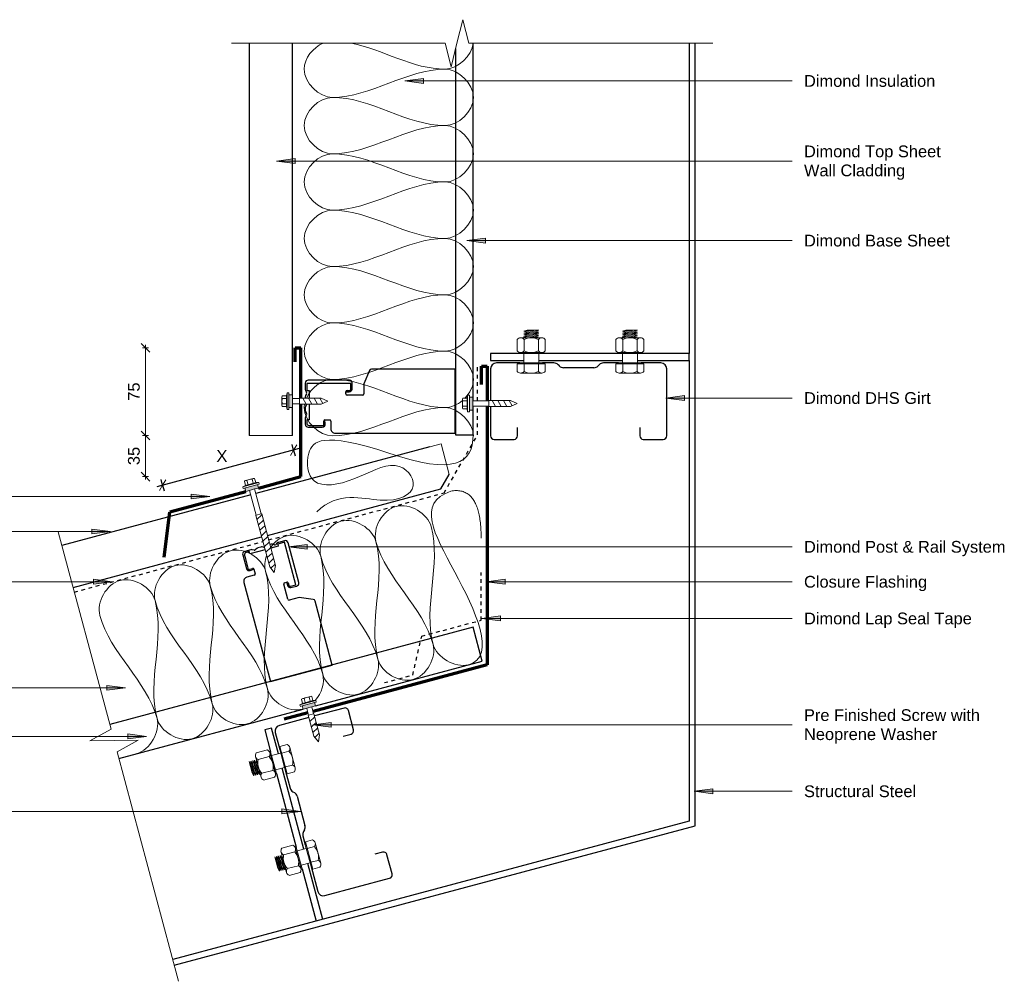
# Model space of a CAD drawing. Header units: millimetres. Extents: x -6423 to -4326, y 2410 to 5351.
# Tile 3 of 3: x -5919 to -5081, y 4527 to 5351. Entities that reach past the tile are written whole.
import ezdxf

# ---------------------------------------------------------------- set-up
doc = ezdxf.new("R2010")
doc.units = ezdxf.units.MM
doc.linetypes.add('Dash', pattern=[6.35, 3.175, -3.175])
for name, color, linetype, lineweight in [('A-ANNO-DIMS', 7, 'Continuous', 9), ('A-ANNO-DIMS-5', 7, 'Continuous', 9), ('A-DETL', 7, 'Continuous', 18), ('A-DETL-GENF', 7, 'Continuous', 9), ('A-DETL-MEDM', 7, 'Continuous', 30), ('G-ANNO-TEXT', 7, 'Continuous', 9)]:
    doc.layers.add(name, color=color, linetype=linetype, lineweight=lineweight)
doc.styles.add('Arial', font='arial.ttf', dxfattribs={"height": 10})
doc.dimstyles.new('New_ARIAL_2', dxfattribs={"dimscale": 304.8, "dimtxt": 10.202594, "dimasz": 0.024606, "dimexe": 0.008202, "dimexo": 0.0625, "dimgap": 0.00651, "dimtad": 1, "dimdec": 0, "dimzin": 0, "dimdsep": 46, "dimtxsty": 'Arial', "dimblk1": 'OBLIQUE', "dimblk2": 'OBLIQUE', "dimsah": 1, "dimcen": 0.09, "dimdle": 0.008202, "dimazin": 0, "dimtfac": 1, "dimtdec": 4, "dimtix": 1, "dimtmove": 0, "dimatfit": 3, "dimfxl": 0.008202, "dimfxlon": 1, "dimtvp": 1, "dimtolj": 1, "dimtzin": 0, "dimarcsym": 2})
doc.dimstyles.new('New_ARIAL_Red', dxfattribs={"dimscale": 304.8, "dimtxt": 10.202594, "dimasz": 0.024606, "dimexe": 0.016404, "dimexo": 0.0625, "dimgap": 0.00651, "dimtad": 3, "dimtih": 1, "dimtoh": 1, "dimdec": 0, "dimzin": 0, "dimdsep": 46, "dimtxsty": 'Arial', "dimblk1": 'OBLIQUE', "dimblk2": 'OBLIQUE', "dimsah": 1, "dimcen": 0.09, "dimdle": 0.016404, "dimazin": 0, "dimtfac": 1, "dimtdec": 4, "dimtix": 1, "dimtmove": 0, "dimatfit": 3, "dimfxl": 0.016404, "dimfxlon": 1, "dimtvp": 1, "dimtolj": 1, "dimtzin": 0, "dimlwd": 30, "dimlwe": 30, "dimarcsym": 2})

# ---------------------------------------------------------------- blocks, each defined once
blk = doc.blocks.new('Steel Structure - Steel Structure-2105762-ASC - Wall to Roof Transverse Detail')
at = {"layer": 'A-DETL-GENF', "lineweight": 30}
for p, q in [((-61.67, 6), (-84.25, 6)), ((-84.25, 6), (-84.25, 0)), ((22.33, 6), (-48.97, 6)), ((84.25, 6), (35.03, 6)), ((-84.25, 0), (-64.89, 0)), ((-45.75, 0), (19.12, 0)), ((38.26, 0), (84.25, 0))]:
    blk.add_line(p, q, dxfattribs=at)
blk = doc.blocks.new('Dimond AshGrid Post _ Rail Base - Dimond AshGrid Post _ Rail Base-2102051-ASC - Wall to Roof Transverse Detail')
at = {"layer": 'A-DETL-GENF', "lineweight": 30}
for p, q in [((148.65, 22.5), (-179.99, 22.5)), ((-179.99, 22.5), (-179.99, 7.5)), ((-179.99, 7.5), (-155.63, 7.5)), ((-151.13, 7.5), (153.3, 7.5))]:
    blk.add_line(p, q, dxfattribs=at)
blk = doc.blocks.new('Long section5 - Dimond Brownbuilt 900 wall cladding _specify thickness and coating_-2003198-ASC - Wall to Roof Transverse Detail')
at = {"layer": 'A-DETL-GENF'}
blk.add_line((0, 0), (0, 37), dxfattribs=at)
at = {"layer": 'A-DETL-MEDM'}
for p, q in [((333.91, 37), (0, 37)), ((0, 0), (23.75, 0)), ((34.75, 0), (333.91, 0))]:
    blk.add_line(p, q, dxfattribs=at)
blk = doc.blocks.new('Dimond AshGrid Post _ Rail Base 2 - Dimond AshGrid Post _ Rail Base 2-2104517-ASC - Wall to Roof Transverse Detail')
at = {"layer": 'A-DETL-GENF', "lineweight": 30}
for p, q in [((181.11, 30), (-139.12, 30)), ((181.11, 0), (181.11, 30)), ((-139.12, 0), (23.13, 0)), ((34.13, 0), (181.11, 0))]:
    blk.add_line(p, q, dxfattribs=at)
blk = doc.blocks.new('DHS_purlins_150 - Dimond hi-span steel purlin _specify size_-1974646-ASC - Wall to Roof Transverse Detail')
at = {"layer": 'A-DETL-GENF', "lineweight": 30}
for p, q in [((30.95, 0), (5, 0)), ((62, 0), (36.05, 0)), ((0, -5), (0, -19.89)), ((65, -20), (65, -3)), ((55, -23), (62, -23)), ((0, -39.04), (0, -53.93)), ((1.46, -57.46), (2.54, -58.54)), ((4, -62.07), (4, -87.93)), ((2.54, -91.46), (1.46, -92.54)), ((0, -96.07), (0, -103.9)), ((0, -123.04), (0, -145)), ((62, -127), (55, -127)), ((65, -147), (65, -130)), ((5, -150), (62, -150))]:
    blk.add_line(p, q, dxfattribs=at)
for centre, radius, start, end in [((62, -3), 3, 360, 90), ((5, -5), 5, 90, 180), ((62, -20), 3, 270, 0), ((5, -53.93), 5, 180, 225), ((-1, -62.07), 5, 0, 45), ((-1, -87.93), 5, 315, 0), ((5, -96.07), 5, 135, 180), ((62, -130), 3, 360, 90), ((5, -145), 5, 180, 270), ((62, -147), 3, 270, 0)]:
    blk.add_arc(centre, radius, start, end, dxfattribs=at)
blk = doc.blocks.new('DHS_purlins_150 - Dimond hi-span steel purlin _specify size_-V1-ASC - Wall to Roof Transverse Detail')
at = {"layer": 'A-DETL-GENF', "lineweight": 30}
for p, q in [((62, 0), (5, 0)), ((0, -5), (0, -21.82)), ((65, -20), (65, -3)), ((55, -23), (62, -23)), ((0, -40.96), (0, -53.93)), ((1.46, -57.46), (2.54, -58.54)), ((4, -62.07), (4, -87.93)), ((2.54, -91.46), (1.46, -92.54)), ((0, -96.07), (0, -105.82)), ((0, -124.97), (0, -145)), ((62, -127), (55, -127)), ((65, -147), (65, -130)), ((5, -150), (31.98, -150)), ((37.08, -150), (62, -150))]:
    blk.add_line(p, q, dxfattribs=at)
for centre, radius, start, end in [((62, -3), 3, 360, 90), ((5, -5), 5, 90, 180), ((62, -20), 3, 270, 0), ((5, -53.93), 5, 180, 225), ((-1, -62.07), 5, 0, 45), ((-1, -87.93), 5, 315, 0), ((5, -96.07), 5, 135, 180), ((62, -130), 3, 360, 90), ((5, -145), 5, 180, 270), ((62, -147), 3, 270, 0)]:
    blk.add_arc(centre, radius, start, end, dxfattribs=at)
blk = doc.blocks.new('Steel Structure - Steel Structure-2105634-ASC - Wall to Roof Transverse Detail')
at = {"layer": 'A-DETL-GENF', "lineweight": 30}
for p, q in [((-59.49, 6), (-84.52, 6)), ((-84.52, 6), (-84.52, 0)), ((24.51, 6), (-40.35, 6)), ((84.52, 6), (43.66, 6)), ((84.52, 0), (84.52, 6)), ((-84.52, 0), (-56.27, 0)), ((-43.57, 0), (27.74, 0)), ((40.44, 0), (84.52, 0))]:
    blk.add_line(p, q, dxfattribs=at)
blk = doc.blocks.new('Dimond AshGrid Post _ Rail System 2 - Dimond AshGrid Post _ Rail System 2-2105004-ASC - Wall to Roof Transverse Detail')
at = {"layer": 'A-DETL-GENF', "lineweight": 30}
for p, q in [((-22.1, 110.24), (-22.1, 98.24)), ((-16.02, 111.46), (-19.67, 111.46)), ((-14.32, 112.69), (-19.65, 112.69)), ((-16.02, 109.46), (-16.02, 111.46)), ((-2.55, 109.46), (-16.02, 109.46)), ((-11.71, 111.62), (-13.24, 112.44)), ((-9.07, 112.44), (-10.6, 111.62)), ((-5.32, 112.69), (-7.98, 112.69)), ((-2.71, 111.62), (-4.24, 112.44)), ((3.68, 112.69), (2.55, 112.69)), ((9.07, 109.46), (2.55, 109.46)), ((6.29, 111.62), (4.76, 112.44)), ((8.93, 112.44), (7.4, 111.62)), ((15.07, 111.46), (9.07, 111.46)), ((9.07, 111.46), (9.07, 109.46)), ((15.45, 112.69), (10.02, 112.69)), ((15.07, 73.96), (15.07, 111.46)), ((17.9, 75.14), (17.9, 110.24)), ((-20.77, 108.69), (-20.77, 96.97)), ((-20.77, 96.97), (-17.02, 96.97)), ((-19.4, 95.81), (-16.04, 96.16)), ((-16.02, 95.97), (-16.02, 91.96)), ((-27.22, 87.21), (-27.22, 0)), ((-17.02, 90.96), (-23.51, 90.96)), ((5.22, 63.91), (5.22, 77.16)), ((6.22, 78.16), (8.07, 78.16)), ((8, 77.64), (8, 75.39)), ((9.07, 77.16), (9.07, 75.16)), ((10.17, 73.96), (15.07, 73.96)), ((10.33, 72.94), (15.33, 72.69)), ((14.85, 62.91), (6.22, 62.91)), ((26.01, 58.18), (14.85, 62.91)), ((27.22, 4.25), (27.22, 56.33)), ((-27.22, 0), (27.22, 0)), ((27.22, 0), (27.22, 4.25))]:
    blk.add_line(p, q, dxfattribs=at)
for centre, radius, start, end in [((-19.65, 110.24), 2.45, 90, 180), ((-16.76, 108.69), 4.02, 136.41957, 180), ((-14.32, 110.24), 2.45, 63.66863, 90), ((-11.15, 112.74), 1.25, 243.66863, 296.33137), ((-7.98, 110.24), 2.45, 90, 116.33137), ((-5.32, 110.24), 2.45, 63.66863, 90), ((-2.15, 112.74), 1.25, 243.66863, 251.09502), ((3.68, 110.24), 2.45, 63.66863, 90), ((6.85, 112.74), 1.25, 243.66863, 296.33137), ((10.02, 110.24), 2.45, 90, 116.33137), ((15.45, 110.24), 2.45, 0, 90), ((-19.65, 98.24), 2.45, 180, 276), ((-17.02, 95.97), 1, 360, 90), ((-23.51, 87.25), 3.71, 90, 180.6364), ((-17.02, 91.96), 1, 270, 360), ((6.22, 77.16), 1, 90, 180), ((8.07, 77.16), 1, 360, 90), ((10.45, 75.39), 2.45, 180, 267.14), ((10.27, 75.16), 1.2, 180, 265.22289), ((15.45, 75.14), 2.45, 267.14, 0), ((6.22, 63.91), 1, 180, 270), ((25.21, 56.33), 2.01, 0, 66.57877)]:
    blk.add_arc(centre, radius, start, end, dxfattribs=at)
blk = doc.blocks.new('Long section5 - Dimond Brownbuilt 900 wall cladding _specify thickness and coating_-2003498-ASC - Wall to Roof Transverse Detail')
at = {"layer": 'A-DETL-GENF'}
for p, q in [((370, 37), (360, 37)), ((370, 10), (370, 37)), ((370, 10), (370, 37))]:
    blk.add_line(p, q, dxfattribs=at)
at = {"layer": 'A-DETL-MEDM'}
for p, q in [((202.28, 37), (35.78, 37)), ((360, 37), (206.78, 37)), ((360, 0), (370, 10)), ((35.78, 0), (201.98, 0)), ((207.08, 0), (360, 0))]:
    blk.add_line(p, q, dxfattribs=at)
blk = doc.blocks.new('Break Line_dimond - Break Line_dimond-2003085-ASC - Wall to Roof Transverse Detail')
at = {"layer": 'A-DETL-GENF'}
for p, q in [((5, 20), (0, 0)), ((10, 0), (5, 20)), ((-10, 0), (-217.9, 0)), ((-5, -20), (-10, 0)), ((0, 0), (-5, -20)), ((191.97, 0), (10, 0))]:
    blk.add_line(p, q, dxfattribs=at)
blk = doc.blocks.new('Dimond AshGrid Post _ Rail System - Dimond AshGrid Post _ Rail System-1973272-ASC - Wall to Roof Transverse Detail')
at = {"layer": 'A-DETL-GENF', "lineweight": 30}
for p, q in [((-22.1, 110.24), (-22.1, 98.24)), ((-16.02, 111.46), (-19.67, 111.46)), ((-14.32, 112.69), (-19.65, 112.69)), ((-16.02, 109.46), (-16.02, 111.46)), ((-2.55, 109.46), (-16.02, 109.46)), ((-11.71, 111.62), (-13.24, 112.44)), ((-9.07, 112.44), (-10.6, 111.62)), ((-5.32, 112.69), (-7.98, 112.69)), ((-2.71, 111.62), (-4.24, 112.44)), ((3.68, 112.69), (2.55, 112.69)), ((9.07, 109.46), (2.55, 109.46)), ((6.29, 111.62), (4.76, 112.44)), ((8.93, 112.44), (7.4, 111.62)), ((15.07, 111.46), (9.07, 111.46)), ((9.07, 111.46), (9.07, 109.46)), ((15.45, 112.69), (10.02, 112.69)), ((15.07, 73.96), (15.07, 111.46)), ((17.9, 75.14), (17.9, 110.24)), ((-20.77, 108.69), (-20.77, 96.97)), ((-20.77, 96.97), (-17.02, 96.97)), ((-19.4, 95.81), (-16.04, 96.16)), ((-16.02, 95.97), (-16.02, 91.96)), ((-27.22, 87.21), (-27.22, -15)), ((-17.02, 90.96), (-23.51, 90.96)), ((5.22, 63.91), (5.22, 77.16)), ((6.22, 78.16), (8.07, 78.16)), ((8, 77.64), (8, 75.39)), ((9.07, 77.16), (9.07, 75.16)), ((10.17, 73.96), (15.07, 73.96)), ((10.33, 72.94), (15.33, 72.69)), ((14.85, 62.91), (6.22, 62.91)), ((26.01, 58.18), (14.85, 62.91)), ((27.22, 4.25), (27.22, 56.33)), ((27.22, -15), (27.22, 4.25)), ((-27.22, -15), (27.22, -15))]:
    blk.add_line(p, q, dxfattribs=at)
for centre, radius, start, end in [((-19.65, 110.24), 2.45, 90, 180), ((-16.76, 108.69), 4.02, 136.41957, 180), ((-14.32, 110.24), 2.45, 63.66863, 90), ((-11.15, 112.74), 1.25, 243.66863, 296.33137), ((-7.98, 110.24), 2.45, 90, 116.33137), ((-5.32, 110.24), 2.45, 63.66863, 90), ((-2.15, 112.74), 1.25, 243.66863, 251.09502), ((3.68, 110.24), 2.45, 63.66863, 90), ((6.85, 112.74), 1.25, 243.66863, 296.33137), ((10.02, 110.24), 2.45, 90, 116.33137), ((15.45, 110.24), 2.45, 0, 90), ((-19.65, 98.24), 2.45, 180, 276), ((-17.02, 95.97), 1, 360, 90), ((-23.51, 87.25), 3.71, 90, 180.6364), ((-17.02, 91.96), 1, 270, 360), ((6.22, 77.16), 1, 90, 180), ((8.07, 77.16), 1, 360, 90), ((10.45, 75.39), 2.45, 180, 267.14), ((10.27, 75.16), 1.2, 180, 265.22289), ((15.45, 75.14), 2.45, 267.14, 0), ((6.22, 63.91), 1, 180, 270), ((25.21, 56.33), 2.01, 0, 66.57877)]:
    blk.add_arc(centre, radius, start, end, dxfattribs=at)
blk = doc.blocks.new('Break Line_dimond - Break Line_dimond-2105724-ASC - Wall to Roof Transverse Detail')
at = {"layer": 'A-DETL-GENF'}
for p, q in [((5, 20), (0, 0)), ((10, 0), (5, 20)), ((-10, 0), (-183.85, 0)), ((-5, -20), (-10, 0)), ((0, 0), (-5, -20)), ((212.1, 0), (10, 0))]:
    blk.add_line(p, q, dxfattribs=at)
blk = doc.blocks.new('Detail-Screws-12Gx45mmTek screw-Generic - Prefinished screw with neoprene washer-2083313-ASC - Wall to Roof Transverse Detail')
at = {"layer": 'A-DETL-GENF'}
blk.add_hatch(color=256, dxfattribs=at).paths.add_polyline_path([(-5.5, 0), (5.5, 0), (5.5, 3), (-5.5, 3), (-5.5, 1.27)])
for p, q in [((-4.5, 8.68), (-4.5, 5)), ((-4.5, 5), (-4.5, 8.68)), ((3.37, 9), (-3.38, 9)), ((-3.38, 9), (3.37, 9)), ((-2.25, 5), (-2.25, 8.68)), ((2.25, 5), (2.25, 8.68)), ((4.5, 5), (4.5, 8.68)), ((4.5, 5), (4.5, 8.68)), ((-4.5, 5), (-7, 4.5)), ((-7, 4.5), (-4.5, 5)), ((-7, 4.5), (-7, 3)), ((-7, 3), (-7, 4.5)), ((-7, 4.5), (7, 4.5)), ((-7, 3), (7, 3)), ((7, 3), (-7, 3)), ((-5.5, 3), (-5.5, 0)), ((-5.5, 0), (-2.25, 0)), ((-4.5, 5), (4.5, 5)), ((2.25, 0), (-2.25, 0)), ((-2.25, 0), (-2.25, -21.97)), ((2.25, 0), (5.5, 0)), ((2.25, -21.97), (2.25, 0)), ((7, 4.5), (4.5, 5)), ((7, 4.5), (4.5, 5)), ((5.5, 0), (5.5, 3)), ((7, 3), (7, 4.5)), ((7, 4.5), (7, 3)), ((-2.25, -21.97), (-2.55, -21.97)), ((-2.55, -21.97), (-2.55, -67.37)), ((-2.55, -25.46), (2.55, -22.76)), ((-2.25, -21.97), (2.25, -21.97)), ((2.55, -21.97), (2.25, -21.97)), ((2.55, -67.37), (2.55, -21.97)), ((-2.55, -30.28), (2.55, -27.59)), ((-2.55, -35.1), (2.55, -32.41)), ((-2.55, -39.93), (2.55, -37.23)), ((-2.55, -44.75), (2.55, -42.06)), ((-2.55, -49.57), (2.55, -46.88)), ((-2.55, -54.4), (2.55, -51.7)), ((-2.55, -59.22), (2.55, -56.52)), ((-2.55, -64.04), (2.55, -61.35)), ((-1.99, -68.57), (2.55, -66.17)), ((-2.55, -67.37), (0, -72.87)), ((0, -72.87), (2.55, -67.37))]:
    blk.add_line(p, q, dxfattribs=at)
for centre, radius, start, end in [((-3.38, 6.87), 2.13, 90, 121.89079), ((-3.38, 6.87), 2.13, 58.10921, 121.89079), ((0, 0.96), 8.04, 73.7398, 106.2602), ((3.37, 6.87), 2.13, 58.10921, 121.89079), ((3.37, 6.87), 2.13, 58.10921, 90)]:
    blk.add_arc(centre, radius, start, end, dxfattribs=at)
blk = doc.blocks.new('Detail-Screws-12Gx45mmTek screw 30mm1 - Prefinished screw with neoprene washer-2083122-ASC - Wall to Roof Transverse Detail')
at = {"layer": 'A-DETL-GENF'}
blk.add_hatch(color=256, dxfattribs=at).paths.add_polyline_path([(-5.5, 0), (5.5, 0), (5.5, 3), (-5.5, 3)])
for p, q in [((-4.5, 8.68), (-4.5, 5)), ((-4.5, 5), (-4.5, 8.68)), ((3.37, 9), (-3.38, 9)), ((-3.38, 9), (3.37, 9)), ((-2.25, 5), (-2.25, 8.68)), ((2.25, 5), (2.25, 8.68)), ((4.5, 5), (4.5, 8.68)), ((4.5, 5), (4.5, 8.68)), ((-4.5, 5), (-7, 4.5)), ((-7, 4.5), (-4.5, 5)), ((-7, 4.5), (-7, 3)), ((-7, 3), (-7, 4.5)), ((-7, 4.5), (7, 4.5)), ((-7, 3), (-5.5, 3)), ((-5.5, 3), (-7, 3)), ((5.5, 3), (-5.5, 3)), ((-5.5, 3), (-5.5, 0)), ((-5.5, 0), (5.5, 0)), ((-4.5, 5), (4.5, 5)), ((-2.25, 0), (-2.25, -6)), ((2.25, -6), (2.25, 0)), ((7, 4.5), (4.5, 5)), ((7, 4.5), (4.5, 5)), ((5.5, 3), (7, 3)), ((7, 3), (5.5, 3)), ((5.5, 0), (5.5, 3)), ((7, 3), (7, 4.5)), ((7, 4.5), (7, 3)), ((-2.25, -6), (-2.55, -6)), ((-2.55, -6), (-2.55, -24.5)), ((-2.25, -6), (2.25, -6)), ((2.55, -6), (2.25, -6)), ((2.55, -24.5), (2.55, -6)), ((-2.55, -11.53), (2.55, -8.83)), ((-2.55, -16.35), (2.55, -13.65)), ((-2.55, -21.17), (2.55, -18.48)), ((-2.55, -24.5), (0, -30)), ((-1.99, -25.7), (2.55, -23.3)), ((0, -30), (2.55, -24.5))]:
    blk.add_line(p, q, dxfattribs=at)
for centre, radius, start, end in [((-3.38, 6.87), 2.13, 90, 121.89079), ((-3.38, 6.87), 2.13, 58.10921, 121.89079), ((0, 0.96), 8.04, 73.7398, 106.2602), ((3.37, 6.87), 2.13, 58.10921, 121.89079), ((3.37, 6.87), 2.13, 58.10921, 90)]:
    blk.add_arc(centre, radius, start, end, dxfattribs=at)
blk = doc.blocks.new('Detail-Screws-12Gx45mmTek screw 30mm1 - Prefinished screw with neoprene washer-2083280-ASC - Wall to Roof Transverse Detail')
at = {"layer": 'A-DETL-GENF'}
blk.add_hatch(color=256, dxfattribs=at).paths.add_polyline_path([(-5.5, 0), (5.5, 0), (5.5, 3), (-5.5, 3)])
for p, q in [((-4.5, 8.68), (-4.5, 5)), ((-4.5, 5), (-4.5, 8.68)), ((3.37, 9), (-3.38, 9)), ((-3.38, 9), (3.37, 9)), ((-2.25, 5), (-2.25, 8.68)), ((2.25, 5), (2.25, 8.68)), ((4.5, 5), (4.5, 8.68)), ((4.5, 5), (4.5, 8.68)), ((-4.5, 5), (-7, 4.5)), ((-7, 4.5), (-4.5, 5)), ((-7, 4.5), (-7, 3)), ((-7, 3), (-7, 4.5)), ((-7, 4.5), (7, 4.5)), ((-7, 3), (-5.5, 3)), ((-5.5, 3), (-7, 3)), ((5.5, 3), (-5.5, 3)), ((-5.5, 3), (-5.5, 0)), ((-5.5, 0), (5.5, 0)), ((-4.5, 5), (4.5, 5)), ((-2.25, 0), (-2.25, -13.55)), ((2.25, -13.55), (2.25, 0)), ((7, 4.5), (4.5, 5)), ((7, 4.5), (4.5, 5)), ((5.5, 3), (7, 3)), ((7, 3), (5.5, 3)), ((5.5, 0), (5.5, 3)), ((7, 3), (7, 4.5)), ((7, 4.5), (7, 3)), ((-2.25, -13.55), (-2.55, -13.55)), ((-2.55, -13.55), (-2.55, -32.05)), ((-2.55, -19.08), (2.55, -16.38)), ((-2.25, -13.55), (2.25, -13.55)), ((2.55, -13.55), (2.25, -13.55)), ((2.55, -32.05), (2.55, -13.55)), ((-2.55, -23.9), (2.55, -21.21)), ((-2.55, -28.72), (2.55, -26.03)), ((-2.55, -32.05), (0, -37.55)), ((-1.99, -33.25), (2.55, -30.85)), ((0, -37.55), (2.55, -32.05))]:
    blk.add_line(p, q, dxfattribs=at)
for centre, radius, start, end in [((-3.38, 6.87), 2.13, 90, 121.89079), ((-3.38, 6.87), 2.13, 58.10921, 121.89079), ((0, 0.96), 8.04, 73.7398, 106.2602), ((3.37, 6.87), 2.13, 58.10921, 121.89079), ((3.37, 6.87), 2.13, 58.10921, 90)]:
    blk.add_arc(centre, radius, start, end, dxfattribs=at)
blk = doc.blocks.new('Anchor Bolts-Side - 1_2_-2067508-ASC - Wall to Roof Transverse Detail')
at = {"layer": 'A-DETL-GENF'}
for p, q in [((-11.96, 159.54), (-11.96, 153.19)), ((9, 161.03), (-9, 161.03)), ((-6.05, 153.19), (-6.05, 159.54)), ((6.05, 153.19), (6.05, 159.54)), ((11.96, 153.19), (11.96, 159.54)), ((-11.96, 153.19), (11.96, 153.19)), ((-9.57, 153.19), (-9.57, 152.4)), ((-9.57, 152.4), (-6.35, 152.4)), ((6.35, 152.4), (-6.35, 152.4)), ((-6.35, 152.4), (-6.35, 144.4)), ((6.35, 152.4), (9.57, 152.4)), ((6.35, 144.4), (6.35, 152.4)), ((9.57, 152.4), (9.57, 153.19)), ((9.57, 144.4), (-9.57, 144.4)), ((-9.57, 144.4), (-9.57, 143.61)), ((-9.57, 143.61), (9.57, 143.61)), ((-9, 143.61), (-9.57, 143.61)), ((9, 143.61), (9.57, 143.61)), ((9.57, 143.61), (9.57, 144.4)), ((-11.96, 142.12), (-11.96, 132.39)), ((-6.05, 132.39), (-6.05, 142.12)), ((6.05, 132.39), (6.05, 142.12)), ((11.96, 132.39), (11.96, 142.12)), ((-9, 130.91), (-6.35, 130.91)), ((3.57, 130.91), (-6.35, 130.91)), ((-6.35, 130.91), (-3.61, 130.11)), ((-3.61, 130.11), (-6.35, 129.32)), ((-6.35, 129.32), (6.5, 130.11)), ((-6.35, 129.32), (-3.61, 128.52)), ((-3.61, 128.52), (-6.35, 127.73)), ((-6.35, 127.73), (6.28, 128.51)), ((-6.35, 127.73), (-3.61, 126.94)), ((-3.61, 126.94), (-6.35, 126.14)), ((-6.35, 126.14), (6.28, 126.92)), ((-6.35, 126.14), (-3.61, 125.35)), ((-3.61, 130.11), (3.57, 130.91)), ((-3.61, 128.52), (3.57, 129.32)), ((-3.61, 126.94), (3.57, 127.73)), ((-3.61, 125.35), (3.57, 126.14)), ((3.57, 130.91), (9, 130.91)), ((6.5, 130.11), (3.57, 130.91)), ((3.57, 129.32), (6.5, 130.11)), ((6.32, 128.52), (3.57, 129.32)), ((3.57, 127.73), (6.32, 128.52)), ((6.32, 126.94), (3.57, 127.73)), ((3.57, 126.14), (6.32, 126.94)), ((6.32, 125.35), (3.57, 126.14)), ((-3.61, 125.35), (-6.35, 124.56)), ((-6.35, 124.56), (6.34, 125.34)), ((-6.35, 124.56), (3.57, 124.56)), ((3.57, 124.56), (6.32, 125.35))]:
    blk.add_line(p, q, dxfattribs=at)
for centre, radius, start, end in [((-9, 157.36), 3.67, 90, 143.51464), ((-9, 157.36), 3.67, 36.48536, 143.51464), ((0, 147.98), 13.05, 62.36995, 117.63005), ((9, 157.36), 3.67, 36.48536, 143.51464), ((9, 157.36), 3.67, 36.48536, 90), ((-9, 139.93), 3.67, 90, 143.51464), ((-9, 139.93), 3.67, 36.48536, 143.51464), ((0, 130.56), 13.05, 62.36995, 117.63005), ((9, 139.93), 3.67, 36.48536, 143.51464), ((9, 139.93), 3.67, 36.48536, 90), ((-9, 134.58), 3.67, 216.48536, 270), ((-9, 134.58), 3.67, 216.48536, 323.51464), ((0, 143.96), 13.05, 242.36995, 297.63005), ((9, 134.58), 3.67, 216.48536, 323.51464), ((9, 134.58), 3.67, 270, 323.51464), ((9, 134.58), 3.67, 270, 323.51464)]:
    blk.add_arc(centre, radius, start, end, dxfattribs=at)
blk = doc.blocks.new('DIMBLOCK1-ASC - Wall to Roof Transverse Detail')
at = {"layer": 'A-ANNO-DIMS-5'}
for p, q in [((-5811.84, 5071.26), (-5815.59, 5075.01)), ((-5811.84, 5071.26), (-5814.34, 5071.26)), ((-5811.84, 5073.76), (-5811.84, 4996.6)), ((-5811.84, 5071.26), (-5808.09, 5067.51)), ((-5811.84, 5071.26), (-5809.34, 5071.26)), ((-5811.84, 4996.6), (-5815.59, 5000.35)), ((-5811.84, 4996.6), (-5814.34, 4996.6)), ((-5811.84, 4996.6), (-5808.09, 4992.85)), ((-5811.84, 4996.6), (-5809.34, 4996.6))]:
    blk.add_line(p, q, dxfattribs=at)
at = {"layer": 'A-ANNO-DIMS-5', "color": 0, "insert": (-5826.81, 5026.24), "char_height": 10, "width": 18.4588, "attachment_point": 1, "rotation": 90, "line_spacing_factor": 0.941778, "style": 'Arial'}
blk.add_mtext('75', dxfattribs=at)
blk = doc.blocks.new('_Oblique')
at = {"color": 0, "linetype": 'ByBlock', "lineweight": -2}
blk.add_line((-0.5, -0.5), (0.5, 0.5), dxfattribs=at)
blk = doc.blocks.new('DIMBLOCK2-ASC - Wall to Roof Transverse Detail')
at = {"layer": 'A-ANNO-DIMS-5'}
for p, q in [((-5811.84, 4996.6), (-5815.59, 5000.35)), ((-5811.84, 4996.6), (-5814.34, 4996.6)), ((-5811.84, 4996.6), (-5811.84, 4959.1)), ((-5811.84, 4996.6), (-5808.09, 4992.85)), ((-5811.84, 4996.6), (-5809.34, 4996.6)), ((-5811.84, 4961.6), (-5815.59, 4965.35)), ((-5811.84, 4961.6), (-5814.34, 4961.6)), ((-5811.84, 4961.6), (-5808.09, 4957.85)), ((-5811.84, 4961.6), (-5809.34, 4961.6))]:
    blk.add_line(p, q, dxfattribs=at)
at = {"layer": 'A-ANNO-DIMS-5', "color": 0, "insert": (-5826.81, 4971.41), "char_height": 10, "width": 18.4588, "attachment_point": 1, "rotation": 90, "line_spacing_factor": 0.941778, "style": 'Arial'}
blk.add_mtext('35', dxfattribs=at)
blk = doc.blocks.new('DIMBLOCK3-ASC - Wall to Roof Transverse Detail')
at = {"layer": 'A-ANNO-DIMS-5', "lineweight": 30}
for p, q in [((-5685.82, 4984.23), (-5687.12, 4989.06)), ((-5680.99, 4985.52), (-5802.17, 4953.05)), ((-5685.82, 4984.23), (-5684.53, 4979.4)), ((-5797.34, 4954.35), (-5798.64, 4959.18)), ((-5797.34, 4954.35), (-5796.05, 4949.52))]:
    blk.add_line(p, q, dxfattribs=at)
at = {"layer": 'A-ANNO-DIMS-5', "lineweight": 13}
for p, q in [((-5685.82, 4984.23), (-5683.17, 4988.82)), ((-5685.82, 4984.23), (-5688.47, 4979.64)), ((-5797.34, 4954.35), (-5799.99, 4949.76)), ((-5797.34, 4954.35), (-5794.69, 4958.94))]:
    blk.add_line(p, q, dxfattribs=at)
at = {"layer": 'A-ANNO-DIMS-5', "color": 0, "lineweight": 30, "insert": (-5751.51, 4984.19), "char_height": 10, "width": 11.3013, "attachment_point": 1, "line_spacing_factor": 0.941778, "style": 'Arial'}
blk.add_mtext('X', dxfattribs=at)

msp = doc.modelspace()

# ---------------------------------------------------------------- hatches: boundary and pattern name
at = {"layer": 'G-ANNO-TEXT'}
for points in [[(-5591.1, 5298.37), (-5575.23, 5296.28), (-5575.23, 5300.46)], [(-5700.25, 5230.14), (-5684.38, 5228.05), (-5684.38, 5232.23)], [(-5538.23, 5162.5), (-5522.36, 5160.41), (-5522.36, 5164.59)], [(-5368.95, 5028.52), (-5353.08, 5026.43), (-5353.08, 5030.61)], [(-5757.11, 4944.67), (-5772.99, 4946.76), (-5772.99, 4942.58)], [(-5841.7, 4914.92), (-5857.57, 4917.01), (-5857.57, 4912.83)], [(-5690.27, 4901.9), (-5674.4, 4899.81), (-5674.4, 4903.99)], [(-5840.16, 4872.14), (-5856.04, 4874.23), (-5856.04, 4870.05)], [(-5521.67, 4872.14), (-5505.8, 4870.05), (-5505.8, 4874.23)], [(-5525.7, 4840.92), (-5509.82, 4838.83), (-5509.82, 4843.01)], [(-5828.82, 4781.86), (-5844.7, 4783.95), (-5844.7, 4779.77)], [(-5669.57, 4750.34), (-5653.7, 4748.25), (-5653.7, 4752.43)], [(-5810.97, 4740.55), (-5826.85, 4742.64), (-5826.85, 4738.46)], [(-5344.92, 4693.83), (-5329.04, 4691.74), (-5329.04, 4695.92)], [(-5679.94, 4676.72), (-5695.82, 4678.81), (-5695.82, 4674.63)]]:
    msp.add_hatch(color=256, dxfattribs=at).paths.add_polyline_path(points)

# ---------------------------------------------------------------- linework, layer by layer
at = {"layer": 'A-DETL', "lineweight": 30}
for p, q in [((-5349.09, 5330.5), (-5349.09, 5092.42)), ((-5344.09, 4664.54), (-5344.09, 5330.5)), ((-5349.09, 5092.42), (-5349.09, 5066.35)), ((-5349.09, 5060.35), (-5349.09, 4668.38)), ((-5787.39, 4545.76), (-5344.09, 4664.54)), ((-5349.09, 4668.38), (-5585.34, 4605.08)), ((-5585.34, 4605.08), (-5788.69, 4550.59))]:
    msp.add_line(p, q, dxfattribs=at)
at = {"layer": 'A-DETL', "lineweight": 70}
for p, q in [((-5684.44, 5071.26), (-5679.76, 5071.26)), ((-5684.44, 5059.26), (-5684.44, 5071.26)), ((-5679.76, 5028.4), (-5679.76, 5071.26)), ((-5525.97, 5040.02), (-5525.97, 5055.5)), ((-5525.97, 5055.5), (-5521.11, 5055.5)), ((-5521.11, 5055.5), (-5521.11, 5026.07)), ((-5679.76, 4961.6), (-5679.76, 5023.3)), ((-5521.11, 5021.57), (-5521.11, 4801.42)), ((-5715.83, 4951.93), (-5679.76, 4961.6)), ((-5791.28, 4931.72), (-5726.45, 4949.08)), ((-5796.01, 4893.17), (-5791.28, 4931.72)), ((-5521.11, 4801.42), (-5669.27, 4761.72)), ((-5673.61, 4760.56), (-5693.72, 4755.17))]:
    msp.add_line(p, q, dxfattribs=at)
at = {"layer": 'A-DETL', "linetype": 'Dash', "lineweight": 30}
for p, q in [((-5529.14, 5026.07), (-5529.14, 5055.5)), ((-5529.14, 4997.25), (-5529.14, 5021.57)), ((-5557.73, 4947.73), (-5529.14, 4997.25)), ((-5707.04, 4907.72), (-5557.73, 4947.73)), ((-5872.5, 4863.39), (-5711.96, 4906.4)), ((-5526.14, 4839.41), (-5526.14, 4880.08)), ((-5576.77, 4825.85), (-5526.14, 4839.41)), ((-5584.41, 4792.74), (-5576.77, 4825.85)), ((-5608.56, 4786.27), (-5584.41, 4792.74))]:
    msp.add_line(p, q, dxfattribs=at)
at = {"layer": 'A-DETL'}
for points, knots in [([(-5660.51, 5330.67), (-5669.18, 5326.94), (-5686.57, 5305.66), (-5664.08, 5284.38), (-5652.76, 5284.38)], [0.320697, 0.320697, 0.320697, 0.320697, 1.414214, 2.828427, 2.828427, 2.828427, 2.828427]), ([(-5556.76, 5068.38), (-5545.45, 5068.38), (-5526.58, 5050.53), (-5535.77, 5032.69), (-5540.17, 5028.23)], [0, 0, 0, 0, 1.414214, 2.103128, 2.103128, 2.103128, 2.103128]), ([(-5676.52, 5023.3), (-5676.68, 5022.33), (-5677.79, 5009.36), (-5664.08, 4996.38), (-5652.76, 4996.38)], [1.29925, 1.29925, 1.29925, 1.29925, 1.414214, 2.828427, 2.828427, 2.828427, 2.828427]), ([(-5662.71, 4893.87), (-5665.68, 4904.95), (-5687.34, 4918.27), (-5702.13, 4905.96), (-5705.32, 4901.26)], [0, 0, 0, 0, 1.414214, 2.031295, 2.031295, 2.031295, 2.031295]), ([(-5677.86, 4763.85), (-5677.98, 4763.82), (-5689.82, 4760.5), (-5705.06, 4769.88), (-5708.03, 4780.96)], [1.399277, 1.399277, 1.399277, 1.399277, 1.414214, 2.828427, 2.828427, 2.828427, 2.828427])]:
    msp.add_open_spline(points, degree=3, knots=knots, dxfattribs=at)
for points in [[(-5556.76, 5308.38), (-5584.34, 5308.38), (-5609.84, 5325.15), (-5636.74, 5330.65)], [(-5532.88, 5330.51), (-5534.15, 5319.71), (-5546.07, 5308.38), (-5556.76, 5308.38)], [(-5652.76, 5284.38), (-5619.78, 5284.38), (-5589.75, 5308.38), (-5556.76, 5308.38)], [(-5556.76, 5308.38), (-5545.45, 5308.38), (-5520.08, 5284.38), (-5545.45, 5260.38), (-5556.76, 5260.38)], [(-5652.76, 5284.38), (-5664.08, 5284.38), (-5689.45, 5260.38), (-5664.08, 5236.38), (-5652.76, 5236.38)], [(-5556.76, 5260.38), (-5589.75, 5260.38), (-5619.78, 5284.38), (-5652.76, 5284.38)], [(-5652.76, 5236.38), (-5619.78, 5236.38), (-5589.75, 5260.38), (-5556.76, 5260.38)], [(-5556.76, 5260.38), (-5545.45, 5260.38), (-5520.08, 5236.38), (-5545.45, 5212.38), (-5556.76, 5212.38)], [(-5652.76, 5236.38), (-5664.08, 5236.38), (-5689.45, 5212.38), (-5664.08, 5188.38), (-5652.76, 5188.38)], [(-5556.76, 5212.38), (-5589.75, 5212.38), (-5619.78, 5236.38), (-5652.76, 5236.38)], [(-5652.76, 5188.38), (-5619.78, 5188.38), (-5589.75, 5212.38), (-5556.76, 5212.38)], [(-5556.76, 5212.38), (-5545.45, 5212.38), (-5520.08, 5188.38), (-5545.45, 5164.38), (-5556.76, 5164.38)], [(-5652.76, 5188.38), (-5664.08, 5188.38), (-5689.45, 5164.38), (-5664.08, 5140.38), (-5652.76, 5140.38)], [(-5556.76, 5164.38), (-5589.75, 5164.38), (-5619.78, 5188.38), (-5652.76, 5188.38)], [(-5652.76, 5140.38), (-5619.78, 5140.38), (-5589.75, 5164.38), (-5556.76, 5164.38)], [(-5556.76, 5164.38), (-5545.45, 5164.38), (-5520.08, 5140.38), (-5545.45, 5116.38), (-5556.76, 5116.38)], [(-5652.76, 5140.38), (-5664.08, 5140.38), (-5689.45, 5116.38), (-5664.08, 5092.38), (-5652.76, 5092.38)], [(-5556.76, 5116.38), (-5589.75, 5116.38), (-5619.78, 5140.38), (-5652.76, 5140.38)], [(-5652.76, 5092.38), (-5619.78, 5092.38), (-5589.75, 5116.38), (-5556.76, 5116.38)], [(-5556.76, 5116.38), (-5545.45, 5116.38), (-5520.08, 5092.38), (-5545.45, 5068.38), (-5556.76, 5068.38)], [(-5652.76, 5092.38), (-5664.08, 5092.38), (-5689.45, 5068.38), (-5664.08, 5044.38), (-5652.76, 5044.38)], [(-5556.76, 5068.38), (-5589.75, 5068.38), (-5619.78, 5092.38), (-5652.76, 5092.38)], [(-5652.76, 5044.38), (-5619.78, 5044.38), (-5589.75, 5068.38), (-5556.76, 5068.38)], [(-5652.76, 5044.38), (-5661.51, 5044.38), (-5671.08, 5037.2), (-5674.97, 5028.4)], [(-5556.76, 5020.38), (-5589.75, 5020.38), (-5619.78, 5044.38), (-5652.76, 5044.38)], [(-5542.11, 5026.43), (-5546.44, 5022.75), (-5551.74, 5020.38), (-5556.76, 5020.38)], [(-5652.76, 4996.38), (-5619.78, 4996.38), (-5589.75, 5020.38), (-5556.76, 5020.38)], [(-5556.76, 5020.38), (-5545.45, 5020.38), (-5532.76, 5007.69), (-5532.76, 4996.38)], [(-5568.69, 4919.06), (-5571.66, 4930.14), (-5601.82, 4948.69), (-5618.67, 4917.54), (-5615.7, 4906.46)], [(-5615.7, 4906.46), (-5618.67, 4917.54), (-5648.83, 4936.09), (-5665.68, 4904.95), (-5662.71, 4893.87)], [(-5567.01, 4818.74), (-5575.66, 4851.05), (-5560.04, 4886.76), (-5568.69, 4919.06)], [(-5614.01, 4806.15), (-5622.67, 4838.45), (-5607.05, 4874.16), (-5615.7, 4906.46)], [(-5615.7, 4906.46), (-5607.05, 4874.16), (-5575.66, 4851.05), (-5567.01, 4818.74)], [(-5709.72, 4881.27), (-5712.69, 4892.35), (-5742.85, 4910.9), (-5759.7, 4879.76), (-5756.73, 4868.68)], [(-5756.73, 4868.68), (-5759.7, 4879.76), (-5789.86, 4898.31), (-5806.7, 4867.16), (-5803.74, 4856.08)], [(-5708.84, 4894.29), (-5710.37, 4889.89), (-5710.79, 4885.29), (-5709.72, 4881.27)], [(-5661.02, 4793.55), (-5669.68, 4825.86), (-5654.05, 4861.56), (-5662.71, 4893.87)], [(-5662.71, 4893.87), (-5654.05, 4861.56), (-5622.67, 4838.45), (-5614.01, 4806.15)], [(-5708.03, 4780.96), (-5716.69, 4813.26), (-5701.06, 4848.97), (-5709.72, 4881.27)], [(-5709.72, 4881.27), (-5701.06, 4848.97), (-5669.68, 4825.86), (-5661.02, 4793.55)], [(-5803.74, 4856.08), (-5806.7, 4867.16), (-5836.87, 4885.71), (-5853.71, 4854.56), (-5850.74, 4843.48)], [(-5755.04, 4768.36), (-5763.7, 4800.66), (-5748.07, 4836.37), (-5756.73, 4868.68)], [(-5756.73, 4868.68), (-5748.07, 4836.37), (-5716.69, 4813.26), (-5708.03, 4780.96)], [(-5802.05, 4755.76), (-5810.7, 4788.07), (-5795.08, 4823.78), (-5803.74, 4856.08)], [(-5803.74, 4856.08), (-5795.08, 4823.78), (-5763.7, 4800.66), (-5755.04, 4768.36)], [(-5850.74, 4843.48), (-5842.09, 4811.18), (-5810.7, 4788.07), (-5802.05, 4755.76)], [(-5567.01, 4818.74), (-5564.04, 4807.66), (-5580.88, 4776.52), (-5611.05, 4795.07), (-5614.01, 4806.15)], [(-5537.2, 4801.54), (-5548.28, 4798.57), (-5564.04, 4807.66), (-5567.01, 4818.74)], [(-5614.01, 4806.15), (-5611.05, 4795.07), (-5627.89, 4763.92), (-5658.05, 4782.47), (-5661.02, 4793.55)], [(-5661.02, 4793.55), (-5659.11, 4786.4), (-5661.94, 4777.37), (-5667.35, 4771.03)], [(-5708.03, 4780.96), (-5705.06, 4769.88), (-5721.91, 4738.73), (-5752.07, 4757.28), (-5755.04, 4768.36)], [(-5755.04, 4768.36), (-5752.07, 4757.28), (-5768.92, 4726.13), (-5799.08, 4744.68), (-5802.05, 4755.76)], [(-5802.05, 4755.76), (-5799.08, 4744.68), (-5808.17, 4728.93), (-5819.25, 4725.96)]]:
    msp.add_open_spline(points, degree=3, dxfattribs=at)
at = {"layer": 'A-DETL', "lineweight": 9}
for points, knots in [([(-5604.76, 4981.69), (-5661.76, 5000.21), (-5676.68, 4985.28), (-5672.64, 4950.2), (-5633.56, 4957.09), (-5597.78, 4979.44), (-5575.35, 4951.86), (-5604.76, 4935.13), (-5648.01, 4949.58), (-5665.91, 4931.68)], [0, 0, 0, 0, 0.1272495, 0.2323634, 0.3605263, 0.4889471, 0.610972, 0.7367325, 0.851289, 0.851289, 0.851289, 0.851289]), ([(-5552.09, 4949.24), (-5581.34, 4938.59), (-5551.56, 4888.89), (-5511.99, 4808.85), (-5537.13, 4801.27)], [0, 0, 0, 0, 0.1950663, 0.3848013, 0.3848013, 0.3848013, 0.3848013])]:
    msp.add_open_spline(points, degree=3, knots=knots, dxfattribs=at)
for points, degree in [([(-5532.92, 4997.21), (-5532.92, 4972.78), (-5549.17, 4962.55), (-5604.76, 4981.69)], 3), ([(-5552.09, 4949.24), (-5526.14, 4954.17), (-5526.14, 4909.29)], 2)]:
    msp.add_open_spline(points, degree=degree, dxfattribs=at)
at = {"layer": 'G-ANNO-TEXT'}
for p, q in [((-5575.23, 5300.46), (-5591.1, 5298.37)), ((-5591.1, 5298.37), (-5575.23, 5296.28)), ((-5591.1, 5298.37), (-5261.5, 5298.37)), ((-5575.23, 5296.28), (-5575.23, 5300.46)), ((-5684.38, 5232.23), (-5700.25, 5230.14)), ((-5700.25, 5230.14), (-5684.38, 5228.05)), ((-5700.25, 5230.14), (-5261.5, 5230.14)), ((-5684.38, 5228.05), (-5684.38, 5232.23)), ((-5522.36, 5164.59), (-5538.23, 5162.5)), ((-5522.36, 5160.41), (-5522.36, 5164.59)), ((-5538.23, 5162.5), (-5522.36, 5160.41)), ((-5538.23, 5162.5), (-5261.5, 5162.5)), ((-5353.08, 5030.61), (-5368.95, 5028.52)), ((-5353.08, 5026.43), (-5353.08, 5030.61)), ((-5368.95, 5028.52), (-5353.08, 5026.43)), ((-5368.95, 5028.52), (-5261.5, 5028.52)), ((-5757.11, 4944.67), (-5772.99, 4946.76)), ((-5772.99, 4946.76), (-5772.99, 4942.58)), ((-5757.11, 4944.67), (-6147.96, 4944.67)), ((-5772.99, 4942.58), (-5757.11, 4944.67)), ((-5841.7, 4914.92), (-6294.66, 4914.92)), ((-5841.7, 4914.92), (-5857.57, 4917.01)), ((-5857.57, 4917.01), (-5857.57, 4912.83)), ((-5857.57, 4912.83), (-5841.7, 4914.92)), ((-5674.4, 4903.99), (-5690.27, 4901.9)), ((-5674.4, 4899.81), (-5674.4, 4903.99)), ((-5690.27, 4901.9), (-5674.4, 4899.81)), ((-5690.27, 4901.9), (-5261.5, 4901.9)), ((-5840.16, 4872.14), (-6267.15, 4872.14)), ((-5840.16, 4872.14), (-5856.04, 4874.23)), ((-5856.04, 4874.23), (-5856.04, 4870.05)), ((-5856.04, 4870.05), (-5840.16, 4872.14)), ((-5505.8, 4874.23), (-5521.67, 4872.14)), ((-5521.67, 4872.14), (-5505.8, 4870.05)), ((-5521.67, 4872.14), (-5261.5, 4872.14)), ((-5505.8, 4870.05), (-5505.8, 4874.23)), ((-5509.82, 4843.01), (-5525.7, 4840.92)), ((-5525.7, 4840.92), (-5509.82, 4838.83)), ((-5525.7, 4840.92), (-5261.5, 4840.92)), ((-5509.82, 4838.83), (-5509.82, 4843.01)), ((-5828.82, 4781.86), (-6298.96, 4781.86)), ((-5828.82, 4781.86), (-5844.7, 4783.95)), ((-5844.7, 4783.95), (-5844.7, 4779.77)), ((-5844.7, 4779.77), (-5828.82, 4781.86)), ((-5653.7, 4752.43), (-5669.57, 4750.34)), ((-5653.7, 4748.25), (-5653.7, 4752.43)), ((-5669.57, 4750.34), (-5653.7, 4748.25)), ((-5669.57, 4750.34), (-5261.5, 4750.34)), ((-5810.97, 4740.55), (-6286.41, 4740.55)), ((-5810.97, 4740.55), (-5826.85, 4742.64)), ((-5826.85, 4742.64), (-5826.85, 4738.46)), ((-5826.85, 4738.46), (-5810.97, 4740.55)), ((-5329.04, 4695.92), (-5344.92, 4693.83)), ((-5344.92, 4693.83), (-5329.04, 4691.74)), ((-5344.92, 4693.83), (-5261.5, 4693.83)), ((-5329.04, 4691.74), (-5329.04, 4695.92)), ((-5679.94, 4676.72), (-5695.82, 4678.81)), ((-5695.82, 4678.81), (-5695.82, 4674.63)), ((-5679.94, 4676.72), (-6188.51, 4676.72)), ((-5695.82, 4674.63), (-5679.94, 4676.72))]:
    msp.add_line(p, q, dxfattribs=at)

# ---------------------------------------------------------------- block references
at = {"layer": 'A-DETL-GENF'}
for name, p, rotation in [('Break Line_dimond - Break Line_dimond-2003085-ASC - Wall to Roof Transverse Detail', (-5546.76, 5330.5), 180), ('Long section5 - Dimond Brownbuilt 900 wall cladding _specify thickness and coating_-2003198-ASC - Wall to Roof Transverse Detail', (-5686.76, 4996.6), 89.99999999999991), ('Anchor Bolts-Side - 1_2_-2067508-ASC - Wall to Roof Transverse Detail', (-5483.53, 5210.75), 180), ('Anchor Bolts-Side - 1_2_-2067508-ASC - Wall to Roof Transverse Detail', (-5399.53, 5210.75), 180), ('Detail-Screws-12Gx45mmTek screw 30mm1 - Prefinished screw with neoprene washer-2083122-ASC - Wall to Roof Transverse Detail', (-5686.76, 5025.85), 90.00000000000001), ('Detail-Screws-12Gx45mmTek screw 30mm1 - Prefinished screw with neoprene washer-2083280-ASC - Wall to Roof Transverse Detail', (-5533.14, 5023.82), 90.00000000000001), ('Long section5 - Dimond Brownbuilt 900 wall cladding _specify thickness and coating_-2003498-ASC - Wall to Roof Transverse Detail', (-5908.1, 4857.99), 14.99999999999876), ('Detail-Screws-12Gx45mmTek screw-Generic - Prefinished screw with neoprene washer-2083313-ASC - Wall to Roof Transverse Detail', (-5721.14, 4950.51), 14.99999999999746), ('Break Line_dimond - Break Line_dimond-2105724-ASC - Wall to Roof Transverse Detail', (-5838.65, 4737.04), 284.999999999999), ('Detail-Screws-12Gx45mmTek screw 30mm1 - Prefinished screw with neoprene washer-2083122-ASC - Wall to Roof Transverse Detail', (-5672.47, 4765), 14.99999999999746), ('Anchor Bolts-Side - 1_2_-2067508-ASC - Wall to Roof Transverse Detail', (-5842.34, 4680.71), 284.9979994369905), ('Anchor Bolts-Side - 1_2_-2067508-ASC - Wall to Roof Transverse Detail', (-5820.6, 4599.57), 284.9979994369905)]:
    msp.add_blockref(name, p, dxfattribs=dict(at, rotation=rotation))
at = {"layer": 'A-DETL-GENF', "lineweight": 30}
for name, p, rotation in [('Dimond AshGrid Post _ Rail Base - Dimond AshGrid Post _ Rail Base-2102051-ASC - Wall to Roof Transverse Detail', (-5525.42, 5177.2), 89.99999999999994), ('DHS_purlins_150 - Dimond hi-span steel purlin _specify size_-V1-ASC - Wall to Roof Transverse Detail', (-5368.14, 5058.35), 270.0000000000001), ('Dimond AshGrid Post _ Rail System - Dimond AshGrid Post _ Rail System-1973272-ASC - Wall to Roof Transverse Detail', (-5563.14, 5025.85), 90.00000000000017), ('Dimond AshGrid Post _ Rail System 2 - Dimond AshGrid Post _ Rail System 2-2105004-ASC - Wall to Roof Transverse Detail', (-5679.27, 4794.24), 15.00000000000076), ('Dimond AshGrid Post _ Rail Base 2 - Dimond AshGrid Post _ Rail Base 2-2104517-ASC - Wall to Roof Transverse Detail', (-5700.13, 4757.59), 15.00000000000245), ('DHS_purlins_150 - Dimond hi-span steel purlin _specify size_-1974646-ASC - Wall to Roof Transverse Detail', (-5702.76, 4748.61), 14.999999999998), ('Steel Structure - Steel Structure-2105762-ASC - Wall to Roof Transverse Detail', (-5688.54, 4664.64), 284.9999999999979)]:
    msp.add_blockref(name, p, dxfattribs=dict(at, rotation=rotation))
msp.add_blockref('Steel Structure - Steel Structure-2105634-ASC - Wall to Roof Transverse Detail', (-5433.61, 5060.35), dxfattribs=at)

# ---------------------------------------------------------------- texts
at = {"layer": 'G-ANNO-TEXT', "char_height": 10, "attachment_point": 1, "style": 'Arial'}
for s, insert, width in [('Dimond Insulation', (-5251.34, 5303.37), 139.0928), ('Dimond Top Sheet ', (-5251.34, 5243.44), 149.1139), ('Wall Cladding', (-5251.34, 5227.23), 107.827), ('Dimond Base Sheet', (-5251.34, 5167.5), 154.3248), ('Dimond DHS Girt', (-5251.34, 5033.52), 133.481), ('Dimond Post & Rail System', (-5251.34, 4906.9), 213.2489), ('Closure Flashing', (-5251.34, 4877.14), 130.2742), ('Dimond Lap Seal Tape', (-5251.34, 4845.92), 177.1729), ('Pre Finished Screw with ', (-5251.34, 4763.64), 189.1982), ('Neoprene Washer', (-5251.34, 4747.43), 140.6962), ('Structural Steel', (-5251.34, 4698.83), 118.6497)]:
    msp.add_mtext(s, dxfattribs=dict(at, insert=insert, width=width))

# ---------------------------------------------------------------- dimensions: what is measured, and where the dimension line sits
at = {"layer": 'A-ANNO-DIMS'}
for base, p1, p2, override, picture, middle in [((-5811.84, 4996.6), (-5809.34, 5071.26), (-5809.34, 4996.6), {"dimpost": '<>', "dimfxl": 74.663729}, 'DIMBLOCK1-ASC - Wall to Roof Transverse Detail', (-5818.91, 5033.93)), ((-5811.84, 4961.6), (-5809.34, 4996.6), (-5809.34, 4961.6), {"dimpost": '<>', "dimfxl": 35}, 'DIMBLOCK2-ASC - Wall to Roof Transverse Detail', (-5818.94, 4979.1))]:
    dim = msp.add_linear_dim(base=base, p1=p1, p2=p2, angle=90, dimstyle='New_ARIAL_2', override=override, dxfattribs=at)
    dim.commit()
    dim.dimension.update_dxf_attribs({"geometry": picture, "text_midpoint": middle})
at = {"layer": 'A-ANNO-DIMS', "lineweight": 30}
dim = msp.add_linear_dim(base=(-5797.34, 4954.35), p1=(-5684.53, 4979.4), p2=(-5796.05, 4949.52), angle=15, text='X', dimstyle='New_ARIAL_Red', override={"dimpost": '<>', "dimfxl": 115.453}, dxfattribs=at)
dim.commit()
dim.dimension.update_dxf_attribs({"geometry": 'DIMBLOCK3-ASC - Wall to Roof Transverse Detail', "text_midpoint": (-5743.77, 4977.45)})

doc.saveas('drawing.dxf')
